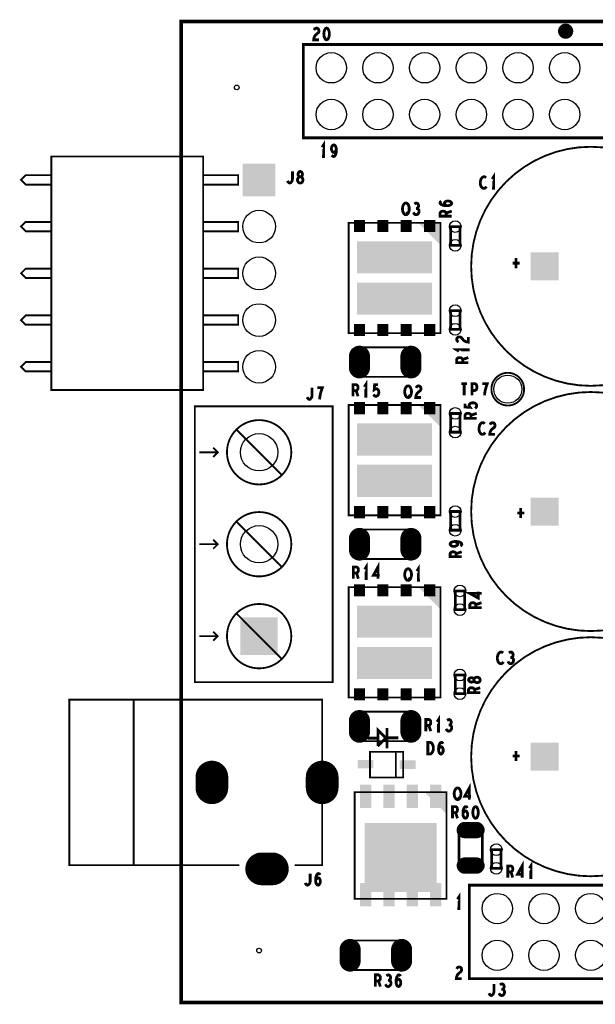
# Model space of a CAD drawing. Extents: x -1.06 to 2.96, y -1.58 to 1.99.
# Tile 3 of 8: x -0.51 to 0.72, y -0.12 to 1.99. Entities that reach past the tile are written whole.
import ezdxf

# ---------------------------------------------------------------- set-up
doc = ezdxf.new("R2010")
doc.units = 0
doc.layers.get('0').update_dxf_attribs({"linetype": 'CONTINUOUS'})
doc.layers.add('PAS_ART', color=6, linetype='CONTINUOUS')

# ---------------------------------------------------------------- blocks, each defined once
blk = doc.blocks.new('ROUND_11')
blk.add_circle((0, 0), 0.005)
blk = doc.blocks.new('OBLONG_36')
at = {"const_width": 0.07}
blk.add_lwpolyline([(0.0115, 0), (-0.0115, 0)], dxfattribs=at)
at = {"const_width": 0.035}
for points in [[(-0.029, 0, 1), (0.006, 0, 1)], [(-0.006, 0, 1), (0.029, 0, 1)]]:
    blk.add_lwpolyline(points, format="xyb", close=True, dxfattribs=at)
blk = doc.blocks.new('RECTANGLE_27')
blk.add_solid([(0.012, 0.013), (0.012, -0.013), (-0.012, 0.013), (-0.012, -0.013)])
blk = doc.blocks.new('OBLONG_34')
at = {"const_width": 0.07}
blk.add_lwpolyline([(0, 0.0115), (0, -0.0115)], dxfattribs=at)
at = {"const_width": 0.035}
for points in [[(-0.0175, 0.0115, 1), (0.0175, 0.0115, 1)], [(-0.0175, -0.0115, 1), (0.0175, -0.0115, 1)]]:
    blk.add_lwpolyline(points, format="xyb", close=True, dxfattribs=at)
blk = doc.blocks.new('RECTANGLE_33')
blk.add_solid([(0.017, 0.009), (0.017, -0.009), (-0.017, 0.009), (-0.017, -0.009)])
blk = doc.blocks.new('SQUARE_23')
blk.add_solid([(0.04, 0.04), (0.04, -0.04), (-0.04, 0.04), (-0.04, -0.04)])
blk = doc.blocks.new('RECTANGLE_16')
blk.add_solid([(0.0805, 0.0345), (0.0805, -0.0345), (-0.0805, 0.0345), (-0.0805, -0.0345)])
blk = doc.blocks.new('ROUND_18')
blk.add_circle((0, 0), 0.0325)
blk = doc.blocks.new('ROUND_15')
blk.add_circle((0, 0), 0.04)
blk = doc.blocks.new('ROUND_12')
blk.add_circle((0, 0), 0.035)
blk = doc.blocks.new('ROUND_17')
blk.add_circle((0, 0), 0.0125)
blk = doc.blocks.new('OBLONG_24')
at = {"const_width": 0.035}
blk.add_lwpolyline([(0.0125, 0), (-0.0125, 0)], dxfattribs=at)
at = {"const_width": 0.0175}
for points in [[(-0.02125, 0, 1), (-0.00375, 0, 1)], [(0.00375, 0, 1), (0.02125, 0, 1)]]:
    blk.add_lwpolyline(points, format="xyb", close=True, dxfattribs=at)
blk = doc.blocks.new('SQUARE_22')
blk.add_solid([(0.035, 0.035), (0.035, -0.035), (-0.035, 0.035), (-0.035, -0.035)])
blk = doc.blocks.new('OBLONG_29')
at = {"const_width": 0.045}
blk.add_lwpolyline([(0, 0.0125), (0, -0.0125)], dxfattribs=at)
at = {"const_width": 0.0225}
for points in [[(-0.01125, 0.0125, 1), (0.01125, 0.0125, 1)], [(-0.01125, -0.0125, 1), (0.01125, -0.0125, 1)]]:
    blk.add_lwpolyline(points, format="xyb", close=True, dxfattribs=at)
blk = doc.blocks.new('ROUND_19')
blk.add_circle((0, 0), 0.03)
blk = doc.blocks.new('RECTANGLE_25')
blk.add_solid([(0.01201, 0.025), (0.01201, -0.025), (-0.01201, 0.025), (-0.01201, -0.025)])
blk = doc.blocks.new('SQUARE_20')
blk.add_solid([(0.03, 0.03), (0.03, -0.03), (-0.03, 0.03), (-0.03, -0.03)])
blk = doc.blocks.new('RECTANGLE_41')
blk.add_solid([(0.07697, 0.07382), (0.07697, -0.07382), (-0.07697, 0.07382), (-0.07697, -0.07382)])

msp = doc.modelspace()

# ---------------------------------------------------------------- linework, layer by layer
at = {"layer": 'PAS_ART'}
for points, const_width in [([(-0.16675, -0.111), (-0.16675, 1.989), (-0.082, 1.989), (-0.059, 1.989), (2.0025, 1.989), (2.0135, 1.989), (2.23325, 1.989), (2.23325, -0.0849), (2.23325, -0.111), (-0.16675, -0.111)], 0.008), ([(0.11743, 1.97083), (0.11903, 1.97333), (0.1209, 1.97458), (0.12303, 1.975), (0.1257, 1.97417), (0.12757, 1.97208), (0.1281, 1.96958), (0.12783, 1.96708), (0.12677, 1.965), (0.12143, 1.96083), (0.11903, 1.95792), (0.11743, 1.95375), (0.1169, 1.95), (0.1281, 1.95)], 0.006), ([(0.1445, 1.975), (0.14237, 1.97417), (0.14077, 1.97208), (0.1397, 1.96958), (0.1389, 1.96625), (0.13863, 1.9625), (0.1389, 1.95875), (0.1397, 1.95542), (0.14077, 1.95292), (0.14237, 1.95083), (0.1445, 1.95), (0.14663, 1.95083), (0.14823, 1.95292), (0.1493, 1.95542), (0.1501, 1.95875), (0.15037, 1.9625), (0.1501, 1.96625), (0.1493, 1.96958), (0.14823, 1.97208), (0.14663, 1.97417), (0.1445, 1.975)], 0.006), ([(0.0945, 1.94), (1.1145, 1.94), (1.1145, 1.74), (0.0945, 1.74), (0.0945, 1.94)], 0.006), ([(0.138, 1.7), (0.138, 1.725), (0.1348, 1.72)], 0.006), ([(0.15547, 1.70292), (0.15733, 1.70083), (0.15947, 1.7), (0.1616, 1.70083), (0.16347, 1.70333), (0.1648, 1.70708), (0.16533, 1.71083), (0.16533, 1.71542), (0.1648, 1.71917), (0.16347, 1.7225), (0.16187, 1.72417), (0.16, 1.725), (0.15787, 1.72417), (0.15627, 1.7225), (0.1552, 1.72), (0.15467, 1.71667), (0.1552, 1.71375), (0.15653, 1.71083), (0.15813, 1.70917), (0.16, 1.70875), (0.16213, 1.70958), (0.16373, 1.71167), (0.16533, 1.71542)], 0.006), ([(-0.12, 1.2), (-0.12, 1.7), (-0.445, 1.7), (-0.445, 1.2), (-0.12, 1.2)], 0.004), ([(0.1348, 1.7), (0.1412, 1.7)], 0.006), ([(0.06067, 1.64825), (0.062, 1.64575), (0.0636, 1.64408), (0.06547, 1.64325), (0.0676, 1.64408), (0.0692, 1.64575), (0.0708, 1.64825), (0.07133, 1.65158), (0.07133, 1.66825)], 0.006), ([(0.088, 1.64325), (0.08987, 1.64367), (0.092, 1.64492), (0.09333, 1.647), (0.09387, 1.64992), (0.09333, 1.65283), (0.09173, 1.65533), (0.08933, 1.65658), (0.08667, 1.65658), (0.08507, 1.65742), (0.08373, 1.6595), (0.0832, 1.66242), (0.084, 1.66533), (0.08587, 1.66742), (0.088, 1.66825), (0.09013, 1.66742), (0.092, 1.66533), (0.0928, 1.66242), (0.09227, 1.6595), (0.09093, 1.65742), (0.08933, 1.65658), (0.08667, 1.65658), (0.08427, 1.65533), (0.08267, 1.65283), (0.08213, 1.64992), (0.08267, 1.647), (0.084, 1.64492), (0.08613, 1.64367), (0.088, 1.64325)], 0.006), ([(0.50225, 1.63175), (0.50225, 1.65675), (0.49905, 1.65175)], 0.006), ([(-0.445, 1.64), (-0.445, 1.66), (-0.5, 1.66), (-0.51, 1.65), (-0.5, 1.64), (-0.445, 1.64)], 0.004), ([(-0.045, 1.64), (-0.045, 1.66), (-0.12, 1.66), (-0.12, 1.64), (-0.045, 1.64)], 0.004), ([(0.48612, 1.65467), (0.48452, 1.65592), (0.48265, 1.65675), (0.48052, 1.65675), (0.47812, 1.6555), (0.47625, 1.65342), (0.47492, 1.65092), (0.47385, 1.64675), (0.47358, 1.643), (0.47412, 1.63925), (0.47492, 1.63675), (0.47652, 1.63425), (0.47838, 1.63258), (0.48025, 1.63175), (0.48212, 1.63175), (0.48398, 1.63258), (0.48558, 1.63383), (0.48692, 1.6355)], 0.006), ([(0.49905, 1.63175), (0.50545, 1.63175)], 0.006), ([(0.31425, 1.5755), (0.31212, 1.57592), (0.31025, 1.57758), (0.30865, 1.58008), (0.30758, 1.583), (0.30705, 1.58633), (0.30705, 1.58967), (0.30758, 1.593), (0.30865, 1.59592), (0.31025, 1.59842), (0.31212, 1.60008), (0.31425, 1.6005), (0.31638, 1.60008), (0.31825, 1.59842), (0.31985, 1.59592), (0.32092, 1.593), (0.32145, 1.58967), (0.32145, 1.58633), (0.32092, 1.583), (0.31985, 1.58008), (0.31825, 1.57758), (0.31638, 1.57592), (0.31425, 1.5755)], 0.006), ([(0.33812, 1.58883), (0.33972, 1.59008), (0.34105, 1.59217), (0.34158, 1.59467), (0.34105, 1.59717), (0.33972, 1.59925), (0.33732, 1.6005), (0.33492, 1.60008), (0.33252, 1.59842)], 0.006), ([(0.40208, 1.59468), (0.39917, 1.59655), (0.3975, 1.59815), (0.39667, 1.60028), (0.3975, 1.60215), (0.39917, 1.60348), (0.40167, 1.60455), (0.40458, 1.60482), (0.40708, 1.60455), (0.40958, 1.60348), (0.41167, 1.60188), (0.4125, 1.60002), (0.41167, 1.59788), (0.40917, 1.59602), (0.40542, 1.59495), (0.40125, 1.59468), (0.39583, 1.59522), (0.39292, 1.59602), (0.39, 1.59735), (0.38792, 1.59922), (0.3875, 1.60108), (0.38833, 1.60295), (0.39042, 1.60428)], 0.006), ([(0.31638, 1.58217), (0.31958, 1.5755)], 0.006), ([(0.33038, 1.5805), (0.33198, 1.57758), (0.33412, 1.57592), (0.33652, 1.5755), (0.33865, 1.57592), (0.34078, 1.578), (0.34212, 1.5805), (0.34238, 1.583), (0.34185, 1.58592), (0.33998, 1.588), (0.33812, 1.58883), (0.33572, 1.58883)], 0.006), ([(0.4125, 1.57242), (0.3875, 1.57242), (0.3875, 1.57908), (0.38875, 1.58122), (0.39042, 1.58255), (0.39375, 1.58308), (0.39708, 1.58255), (0.39917, 1.58095), (0.40042, 1.57908), (0.40042, 1.57242)], 0.006), ([(0.40042, 1.57908), (0.4125, 1.58308)], 0.006), ([(-0.445, 1.54), (-0.445, 1.56), (-0.5, 1.56), (-0.51, 1.55), (-0.5, 1.54), (-0.445, 1.54)], 0.004), ([(-0.045, 1.54), (-0.045, 1.56), (-0.12, 1.56), (-0.12, 1.54), (-0.045, 1.54)], 0.004), ([(0.19157, 1.55811), (0.19157, 1.32189), (0.38843, 1.32189), (0.38843, 1.55811), (0.19157, 1.55811)], 0.00394), ([(0.43, 1.55), (0.43, 1.51), (0.41, 1.51), (0.41, 1.55), (0.43, 1.55)], 0.006), ([(0.55, 1.4825), (0.55, 1.46083)], 0.006), ([(-0.445, 1.44), (-0.445, 1.46), (-0.5, 1.46), (-0.51, 1.45), (-0.5, 1.44), (-0.445, 1.44)], 0.004), ([(-0.045, 1.44), (-0.045, 1.46), (-0.12, 1.46), (-0.12, 1.44), (-0.045, 1.44)], 0.004), ([(0.54303, 1.47167), (0.55823, 1.47167)], 0.006), ([(0.43, 1.37), (0.43, 1.33), (0.41, 1.33), (0.41, 1.37), (0.43, 1.37)], 0.006), ([(-0.445, 1.34), (-0.445, 1.36), (-0.5, 1.36), (-0.51, 1.35), (-0.5, 1.34), (-0.445, 1.34)], 0.004), ([(-0.045, 1.34), (-0.045, 1.36), (-0.12, 1.36), (-0.12, 1.34), (-0.045, 1.34)], 0.004), ([(0.42717, 1.30318), (0.42467, 1.30478), (0.42342, 1.30665), (0.423, 1.30878), (0.42383, 1.31145), (0.42592, 1.31332), (0.42842, 1.31385), (0.43092, 1.31358), (0.433, 1.31252), (0.43717, 1.30718), (0.44008, 1.30478), (0.44425, 1.30318), (0.448, 1.30265), (0.448, 1.31385)], 0.006), ([(0.32906, 1.2285), (0.21094, 1.2285), (0.21094, 1.2915), (0.32906, 1.2915), (0.32906, 1.2285)], 0.00394), ([(0.448, 1.28625), (0.423, 1.28625), (0.428, 1.28305)], 0.006), ([(0.448, 1.28305), (0.448, 1.28945)], 0.006), ([(0.448, 1.25892), (0.423, 1.25892), (0.423, 1.26558), (0.42425, 1.26772), (0.42592, 1.26905), (0.42925, 1.26958), (0.43258, 1.26905), (0.43467, 1.26745), (0.43592, 1.26558), (0.43592, 1.25892)], 0.006), ([(0.43592, 1.26558), (0.448, 1.26958)], 0.006), ([(-0.445, 1.24), (-0.445, 1.26), (-0.5, 1.26), (-0.51, 1.25), (-0.5, 1.24), (-0.445, 1.24)], 0.004), ([(-0.045, 1.24), (-0.045, 1.26), (-0.12, 1.26), (-0.12, 1.24), (-0.045, 1.24)], 0.004), ([(0.10267, 1.185), (0.104, 1.1825), (0.1056, 1.18083), (0.10747, 1.18), (0.1096, 1.18083), (0.1112, 1.1825), (0.1128, 1.185), (0.11333, 1.18833), (0.11333, 1.205)], 0.006), ([(0.12947, 1.18), (0.13, 1.18542), (0.1308, 1.19), (0.13187, 1.19417), (0.1332, 1.19875), (0.13533, 1.205), (0.12467, 1.205)], 0.006), ([(0.20117, 1.18675), (0.20117, 1.21175), (0.20783, 1.21175), (0.20997, 1.2105), (0.2113, 1.20883), (0.21183, 1.2055), (0.2113, 1.20217), (0.2097, 1.20008), (0.20783, 1.19883), (0.20117, 1.19883)], 0.006), ([(0.20783, 1.19883), (0.21183, 1.18675)], 0.006), ([(0.2285, 1.18675), (0.2285, 1.21175), (0.2253, 1.20675)], 0.006), ([(0.24463, 1.1905), (0.24623, 1.18842), (0.2481, 1.18717), (0.2505, 1.18675), (0.2529, 1.18758), (0.25477, 1.18925), (0.2561, 1.19217), (0.25637, 1.1955), (0.25583, 1.19883), (0.2545, 1.20092), (0.25263, 1.20258), (0.25077, 1.203), (0.2489, 1.20258), (0.2465, 1.20092), (0.2473, 1.21175), (0.2545, 1.21175)], 0.006), ([(0.319, 1.184), (0.31687, 1.18442), (0.315, 1.18608), (0.3134, 1.18858), (0.31233, 1.1915), (0.3118, 1.19483), (0.3118, 1.19817), (0.31233, 1.2015), (0.3134, 1.20442), (0.315, 1.20692), (0.31687, 1.20858), (0.319, 1.209), (0.32113, 1.20858), (0.323, 1.20692), (0.3246, 1.20442), (0.32567, 1.2015), (0.3262, 1.19817), (0.3262, 1.19483), (0.32567, 1.1915), (0.3246, 1.18858), (0.323, 1.18608), (0.32113, 1.18442), (0.319, 1.184)], 0.006), ([(0.33593, 1.20483), (0.33753, 1.20733), (0.3394, 1.20858), (0.34153, 1.209), (0.3442, 1.20817), (0.34607, 1.20608), (0.3466, 1.20358), (0.34633, 1.20108), (0.34527, 1.199), (0.33993, 1.19483), (0.33753, 1.19192), (0.33593, 1.18775), (0.3354, 1.184), (0.3466, 1.184)], 0.006), ([(0.43312, 1.21375), (0.44538, 1.21375)], 0.006), ([(0.43925, 1.21375), (0.43925, 1.18875)], 0.006), ([(0.45592, 1.18875), (0.45592, 1.21375), (0.46232, 1.21375), (0.46445, 1.2125), (0.46605, 1.20958), (0.46658, 1.20625), (0.46605, 1.20292), (0.46472, 1.20042), (0.46232, 1.19917), (0.45592, 1.19917)], 0.006), ([(0.48272, 1.18875), (0.48325, 1.19417), (0.48405, 1.19875), (0.48512, 1.20292), (0.48645, 1.2075), (0.48858, 1.21375), (0.47792, 1.21375)], 0.006), ([(0.2253, 1.18675), (0.2317, 1.18675)], 0.006), ([(0.32113, 1.19067), (0.32433, 1.184)], 0.006), ([(0.15748, 1.16528), (0.15748, 0.57472), (-0.1378, 0.57472), (-0.1378, 1.16528), (0.15748, 1.16528)], 0.00394), ([(0.19157, 1.16811), (0.19157, 0.93189), (0.38843, 0.93189), (0.38843, 1.16811), (0.19157, 1.16811)], 0.00394), ([(0.46225, 1.16113), (0.46433, 1.16273), (0.46558, 1.1646), (0.466, 1.167), (0.46517, 1.1694), (0.4635, 1.17127), (0.46058, 1.1726), (0.45725, 1.17287), (0.45392, 1.17233), (0.45183, 1.171), (0.45017, 1.16913), (0.44975, 1.16727), (0.45017, 1.1654), (0.45183, 1.163), (0.441, 1.1638), (0.441, 1.171)], 0.006), ([(0.43, 1.15), (0.43, 1.11), (0.41, 1.11), (0.41, 1.15), (0.43, 1.15)], 0.006), ([(0.466, 1.13967), (0.441, 1.13967), (0.441, 1.14633), (0.44225, 1.14847), (0.44392, 1.1498), (0.44725, 1.15033), (0.45058, 1.1498), (0.45267, 1.1482), (0.45392, 1.14633), (0.45392, 1.13967)], 0.006), ([(0.45392, 1.14633), (0.466, 1.15033)], 0.006), ([(-0.04921, 1.11606), (0.04921, 1.01764)], 0.00394), ([(0.48337, 1.12817), (0.48177, 1.12942), (0.4799, 1.13025), (0.47777, 1.13025), (0.47537, 1.129), (0.4735, 1.12692), (0.47217, 1.12442), (0.4711, 1.12025), (0.47083, 1.1165), (0.47137, 1.11275), (0.47217, 1.11025), (0.47377, 1.10775), (0.47563, 1.10608), (0.4775, 1.10525), (0.47937, 1.10525), (0.48123, 1.10608), (0.48283, 1.10733), (0.48417, 1.109)], 0.006), ([(0.49443, 1.12608), (0.49603, 1.12858), (0.4979, 1.12983), (0.50003, 1.13025), (0.5027, 1.12942), (0.50457, 1.12733), (0.5051, 1.12483), (0.50483, 1.12233), (0.50377, 1.12025), (0.49843, 1.11608), (0.49603, 1.11317), (0.49443, 1.109), (0.4939, 1.10525), (0.5051, 1.10525)], 0.006), ([(-0.09843, 1.07669), (-0.08858, 1.06685), (-0.09843, 1.05701)], 0.00394), ([(-0.12795, 1.06685), (-0.08858, 1.06685)], 0.00394), ([(0.56, 0.9475), (0.56, 0.92583)], 0.006), ([(0.43, 0.94), (0.43, 0.9), (0.41, 0.9), (0.41, 0.94), (0.43, 0.94)], 0.006), ([(0.55303, 0.93667), (0.56823, 0.93667)], 0.006), ([(-0.04921, 0.91921), (0.04921, 0.82079)], 0.00394), ([(0.32906, 0.8385), (0.21094, 0.8385), (0.21094, 0.9015), (0.32906, 0.9015), (0.32906, 0.8385)], 0.00394), ([(-0.12795, 0.87), (-0.08858, 0.87)], 0.00394), ([(-0.09843, 0.87984), (-0.08858, 0.87), (-0.09843, 0.86016)], 0.00394), ([(0.43108, 0.86597), (0.43317, 0.86783), (0.434, 0.86997), (0.43317, 0.8721), (0.43067, 0.87397), (0.42692, 0.8753), (0.42317, 0.87583), (0.41858, 0.87583), (0.41483, 0.8753), (0.4115, 0.87397), (0.40983, 0.87237), (0.409, 0.8705), (0.40983, 0.86837), (0.4115, 0.86677), (0.414, 0.8657), (0.41733, 0.86517), (0.42025, 0.8657), (0.42317, 0.86703), (0.42483, 0.86863), (0.42525, 0.8705), (0.42442, 0.87263), (0.42233, 0.87423), (0.41858, 0.87583)], 0.006), ([(0.434, 0.84317), (0.409, 0.84317), (0.409, 0.84983), (0.41025, 0.85197), (0.41192, 0.8533), (0.41525, 0.85383), (0.41858, 0.8533), (0.42067, 0.8517), (0.42192, 0.84983), (0.42192, 0.84317)], 0.006), ([(0.42192, 0.84983), (0.434, 0.85383)], 0.006), ([(0.20192, 0.79625), (0.20192, 0.82125), (0.20858, 0.82125), (0.21072, 0.82), (0.21205, 0.81833), (0.21258, 0.815), (0.21205, 0.81167), (0.21045, 0.80958), (0.20858, 0.80833), (0.20192, 0.80833)], 0.006), ([(0.22925, 0.79625), (0.22925, 0.82125), (0.22605, 0.81625)], 0.006), ([(0.25445, 0.79625), (0.25445, 0.82125), (0.24458, 0.80333), (0.25792, 0.80333)], 0.006), ([(0.341, 0.7925), (0.341, 0.8175), (0.3378, 0.8125)], 0.006), ([(0.20858, 0.80833), (0.21258, 0.79625)], 0.006), ([(0.319, 0.7925), (0.31687, 0.79292), (0.315, 0.79458), (0.3134, 0.79708), (0.31233, 0.8), (0.3118, 0.80333), (0.3118, 0.80667), (0.31233, 0.81), (0.3134, 0.81292), (0.315, 0.81542), (0.31687, 0.81708), (0.319, 0.8175), (0.32113, 0.81708), (0.323, 0.81542), (0.3246, 0.81292), (0.32567, 0.81), (0.3262, 0.80667), (0.3262, 0.80333), (0.32567, 0.8), (0.3246, 0.79708), (0.323, 0.79458), (0.32113, 0.79292), (0.319, 0.7925)], 0.006), ([(0.32113, 0.79917), (0.32433, 0.7925)], 0.006), ([(0.19157, 0.77811), (0.19157, 0.54189), (0.38843, 0.54189), (0.38843, 0.77811), (0.19157, 0.77811)], 0.00394), ([(0.22605, 0.79625), (0.23245, 0.79625)], 0.006), ([(0.3378, 0.7925), (0.3442, 0.7925)], 0.006), ([(0.42, 0.73), (0.42, 0.77), (0.44, 0.77), (0.44, 0.73), (0.42, 0.73)], 0.006), ([(0.47625, 0.7647), (0.45125, 0.7647), (0.46917, 0.75483), (0.46917, 0.76817)], 0.006), ([(0.47625, 0.73417), (0.45125, 0.73417), (0.45125, 0.74083), (0.4525, 0.74297), (0.45417, 0.7443), (0.4575, 0.74483), (0.46083, 0.7443), (0.46292, 0.7427), (0.46417, 0.74083), (0.46417, 0.73417)], 0.006), ([(0.46417, 0.74083), (0.47625, 0.74483)], 0.006), ([(-0.04921, 0.72236), (0.04921, 0.62394)], 0.00394), ([(-0.12795, 0.67315), (-0.08858, 0.67315)], 0.00394), ([(-0.09843, 0.68299), (-0.08858, 0.67315), (-0.09843, 0.66331)], 0.00394), ([(0.52262, 0.63717), (0.52102, 0.63842), (0.51915, 0.63925), (0.51702, 0.63925), (0.51462, 0.638), (0.51275, 0.63592), (0.51142, 0.63342), (0.51035, 0.62925), (0.51008, 0.6255), (0.51062, 0.62175), (0.51142, 0.61925), (0.51302, 0.61675), (0.51488, 0.61508), (0.51675, 0.61425), (0.51862, 0.61425), (0.52048, 0.61508), (0.52208, 0.61633), (0.52342, 0.618)], 0.006), ([(0.54062, 0.62758), (0.54222, 0.62883), (0.54355, 0.63092), (0.54408, 0.63342), (0.54355, 0.63592), (0.54222, 0.638), (0.53982, 0.63925), (0.53742, 0.63883), (0.53502, 0.63717)], 0.006), ([(0.53288, 0.61925), (0.53448, 0.61633), (0.53662, 0.61467), (0.53902, 0.61425), (0.54115, 0.61467), (0.54328, 0.61675), (0.54462, 0.61925), (0.54488, 0.62175), (0.54435, 0.62467), (0.54248, 0.62675), (0.54062, 0.62758), (0.53822, 0.62758)], 0.006), ([(0.44, 0.59), (0.44, 0.55), (0.42, 0.55), (0.42, 0.59), (0.44, 0.59)], 0.006), ([(0.4735, 0.5795), (0.47308, 0.58137), (0.47183, 0.5835), (0.46975, 0.58483), (0.46683, 0.58537), (0.46392, 0.58483), (0.46142, 0.58323), (0.46017, 0.58083), (0.46017, 0.57817), (0.45933, 0.57657), (0.45725, 0.57523), (0.45433, 0.5747), (0.45142, 0.5755), (0.44933, 0.57737), (0.4485, 0.5795), (0.44933, 0.58163), (0.45142, 0.5835), (0.45433, 0.5843), (0.45725, 0.58377), (0.45933, 0.58243), (0.46017, 0.58083), (0.46017, 0.57817), (0.46142, 0.57577), (0.46392, 0.57417), (0.46683, 0.57363), (0.46975, 0.57417), (0.47183, 0.5755), (0.47308, 0.57763), (0.4735, 0.5795)], 0.006), ([(0.4735, 0.55217), (0.4485, 0.55217), (0.4485, 0.55883), (0.44975, 0.56097), (0.45142, 0.5623), (0.45475, 0.56283), (0.45808, 0.5623), (0.46017, 0.5607), (0.46142, 0.55883), (0.46142, 0.55217)], 0.006), ([(0.46142, 0.55883), (0.4735, 0.56283)], 0.006), ([(0.07594, 0.18283), (0.135, 0.18283), (0.135, 0.53717), (-0.40634, 0.53717), (-0.40634, 0.18283), (-0.04217, 0.18283)], 0.00394), ([(-0.26854, 0.53717), (-0.26854, 0.18283)], 0.00394), ([(0.32906, 0.4485), (0.21094, 0.4485), (0.21094, 0.5115), (0.32906, 0.5115), (0.32906, 0.4485)], 0.00394), ([(0.35692, 0.46975), (0.35692, 0.49475), (0.36358, 0.49475), (0.36572, 0.4935), (0.36705, 0.49183), (0.36758, 0.4885), (0.36705, 0.48517), (0.36545, 0.48308), (0.36358, 0.48183), (0.35692, 0.48183)], 0.006), ([(0.38425, 0.46975), (0.38425, 0.49475), (0.38105, 0.48975)], 0.006), ([(0.40038, 0.47475), (0.40198, 0.47183), (0.40412, 0.47017), (0.40652, 0.46975), (0.40865, 0.47017), (0.41078, 0.47225), (0.41212, 0.47475), (0.41238, 0.47725), (0.41185, 0.48017), (0.40998, 0.48225), (0.40812, 0.48308), (0.40572, 0.48308)], 0.006), ([(0.40812, 0.48308), (0.40972, 0.48433), (0.41105, 0.48642), (0.41158, 0.48892), (0.41105, 0.49142), (0.40972, 0.4935), (0.40732, 0.49475), (0.40492, 0.49433), (0.40252, 0.49267)], 0.006), ([(0.2545, 0.43793), (0.25438, 0.47183), (0.27106, 0.45515), (0.27106, 0.45481), (0.25506, 0.43882), (0.25438, 0.43882)], 0.006), ([(0.27394, 0.43309), (0.27394, 0.47631)], 0.006), ([(0.36358, 0.48183), (0.36758, 0.46975)], 0.006), ([(0.38105, 0.46975), (0.38745, 0.46975)], 0.006), ([(0.2538, 0.45486), (0.23216, 0.45486)], 0.006), ([(0.29838, 0.45537), (0.27674, 0.45537)], 0.006), ([(0.36138, 0.42075), (0.36138, 0.44575), (0.36672, 0.44575), (0.36885, 0.4445), (0.37045, 0.44283), (0.37178, 0.44033), (0.37285, 0.43742), (0.37312, 0.43325), (0.37285, 0.42908), (0.37178, 0.42617), (0.37045, 0.42367), (0.36885, 0.422), (0.36672, 0.42075), (0.36138, 0.42075)], 0.006), ([(0.38418, 0.43117), (0.38605, 0.43408), (0.38765, 0.43575), (0.38978, 0.43658), (0.39165, 0.43575), (0.39298, 0.43408), (0.39405, 0.43158), (0.39432, 0.42867), (0.39405, 0.42617), (0.39298, 0.42367), (0.39138, 0.42158), (0.38952, 0.42075), (0.38738, 0.42158), (0.38552, 0.42408), (0.38445, 0.42783), (0.38418, 0.432), (0.38472, 0.43742), (0.38552, 0.44033), (0.38685, 0.44325), (0.38872, 0.44533), (0.39058, 0.44575), (0.39245, 0.44492), (0.39378, 0.44283)], 0.006), ([(0.30843, 0.42556), (0.23757, 0.42556), (0.23757, 0.37044), (0.30843, 0.37044), (0.30843, 0.42556)], 0.00394), ([(0.29269, 0.37044), (0.29269, 0.42556)], 0.00394), ([(0.55, 0.4275), (0.55, 0.40583)], 0.006), ([(0.54303, 0.41667), (0.55823, 0.41667)], 0.006), ([(0.4502, 0.32325), (0.4502, 0.34825), (0.44033, 0.33033), (0.45367, 0.33033)], 0.006), ([(0.20457, 0.33917), (0.20457, 0.11083), (0.40143, 0.11083), (0.40143, 0.33917), (0.20457, 0.33917)], 0.00394), ([(0.425, 0.32325), (0.42287, 0.32367), (0.421, 0.32533), (0.4194, 0.32783), (0.41833, 0.33075), (0.4178, 0.33408), (0.4178, 0.33742), (0.41833, 0.34075), (0.4194, 0.34367), (0.421, 0.34617), (0.42287, 0.34783), (0.425, 0.34825), (0.42713, 0.34783), (0.429, 0.34617), (0.4306, 0.34367), (0.43167, 0.34075), (0.4322, 0.33742), (0.4322, 0.33408), (0.43167, 0.33075), (0.4306, 0.32783), (0.429, 0.32533), (0.42713, 0.32367), (0.425, 0.32325)], 0.006), ([(0.42713, 0.32992), (0.43033, 0.32325)], 0.006), ([(0.41417, 0.28325), (0.41417, 0.30825), (0.42083, 0.30825), (0.42297, 0.307), (0.4243, 0.30533), (0.42483, 0.302), (0.4243, 0.29867), (0.4227, 0.29658), (0.42083, 0.29533), (0.41417, 0.29533)], 0.006), ([(0.42083, 0.29533), (0.42483, 0.28325)], 0.006), ([(0.43643, 0.29367), (0.4383, 0.29658), (0.4399, 0.29825), (0.44203, 0.29908), (0.4439, 0.29825), (0.44523, 0.29658), (0.4463, 0.29408), (0.44657, 0.29117), (0.4463, 0.28867), (0.44523, 0.28617), (0.44363, 0.28408), (0.44177, 0.28325), (0.43963, 0.28408), (0.43777, 0.28658), (0.4367, 0.29033), (0.43643, 0.2945), (0.43697, 0.29992), (0.43777, 0.30283), (0.4391, 0.30575), (0.44097, 0.30783), (0.44283, 0.30825), (0.4447, 0.30742), (0.44603, 0.30533)], 0.006), ([(0.4635, 0.30825), (0.46137, 0.30742), (0.45977, 0.30533), (0.4587, 0.30283), (0.4579, 0.2995), (0.45763, 0.29575), (0.4579, 0.292), (0.4587, 0.28867), (0.45977, 0.28617), (0.46137, 0.28408), (0.4635, 0.28325), (0.46563, 0.28408), (0.46723, 0.28617), (0.4683, 0.28867), (0.4691, 0.292), (0.46937, 0.29575), (0.4691, 0.2995), (0.4683, 0.30283), (0.46723, 0.30533), (0.46563, 0.30742), (0.4635, 0.30825)], 0.006), ([(0.478, 0.26), (0.478, 0.18), (0.428, 0.18), (0.428, 0.26), (0.478, 0.26)], 0.006), ([(0.4979, 0.17616), (0.49789, 0.21616), (0.51789, 0.21616), (0.5179, 0.17616), (0.4979, 0.17616)], 0.006), ([(0.5632, 0.15625), (0.5632, 0.18125), (0.55333, 0.16333), (0.56667, 0.16333)], 0.006), ([(0.582, 0.15625), (0.582, 0.18125), (0.5788, 0.17625)], 0.006), ([(0.53267, 0.15625), (0.53267, 0.18125), (0.53933, 0.18125), (0.54147, 0.18), (0.5428, 0.17833), (0.54333, 0.175), (0.5428, 0.17167), (0.5412, 0.16958), (0.53933, 0.16833), (0.53267, 0.16833)], 0.006), ([(0.53933, 0.16833), (0.54333, 0.15625)], 0.006), ([(0.09867, 0.145), (0.1, 0.1425), (0.1016, 0.14083), (0.10347, 0.14), (0.1056, 0.14083), (0.1072, 0.1425), (0.1088, 0.145), (0.10933, 0.14833), (0.10933, 0.165)], 0.006), ([(0.12093, 0.15042), (0.1228, 0.15333), (0.1244, 0.155), (0.12653, 0.15583), (0.1284, 0.155), (0.12973, 0.15333), (0.1308, 0.15083), (0.13107, 0.14792), (0.1308, 0.14542), (0.12973, 0.14292), (0.12813, 0.14083), (0.12627, 0.14), (0.12413, 0.14083), (0.12227, 0.14333), (0.1212, 0.14708), (0.12093, 0.15125), (0.12147, 0.15667), (0.12227, 0.15958), (0.1236, 0.1625), (0.12547, 0.16458), (0.12733, 0.165), (0.1292, 0.16417), (0.13053, 0.16208)], 0.006), ([(0.5788, 0.15625), (0.5852, 0.15625)], 0.006), ([(1.27, -0.06), (0.45, -0.06), (0.45, 0.14), (1.27, 0.14), (1.27, -0.06)], 0.006), ([(0.428, 0.09), (0.428, 0.115), (0.4248, 0.11)], 0.006), ([(0.4248, 0.09), (0.4312, 0.09)], 0.006), ([(0.30906, -0.0415), (0.19094, -0.0415), (0.19094, 0.0215), (0.30906, 0.0215), (0.30906, -0.0415)], 0.00394), ([(0.42293, -0.03917), (0.42453, -0.03667), (0.4264, -0.03542), (0.42853, -0.035), (0.4312, -0.03583), (0.43307, -0.03792), (0.4336, -0.04042), (0.43333, -0.04292), (0.43227, -0.045), (0.42693, -0.04917), (0.42453, -0.05208), (0.42293, -0.05625), (0.4224, -0.06), (0.4336, -0.06)], 0.006), ([(0.24897, -0.07699), (0.24897, -0.05199), (0.25563, -0.05199), (0.25777, -0.05324), (0.2591, -0.05491), (0.25963, -0.05824), (0.2591, -0.06157), (0.2575, -0.06366), (0.25563, -0.06491), (0.24897, -0.06491)], 0.006), ([(0.25563, -0.06491), (0.25963, -0.07699)], 0.006), ([(0.27043, -0.07199), (0.27203, -0.07491), (0.27417, -0.07657), (0.27657, -0.07699), (0.2787, -0.07657), (0.28083, -0.07449), (0.28217, -0.07199), (0.28243, -0.06949), (0.2819, -0.06657), (0.28003, -0.06449), (0.27817, -0.06366), (0.27577, -0.06366)], 0.006), ([(0.27817, -0.06366), (0.27977, -0.06241), (0.2811, -0.06032), (0.28163, -0.05782), (0.2811, -0.05532), (0.27977, -0.05324), (0.27737, -0.05199), (0.27497, -0.05241), (0.27257, -0.05407)], 0.006), ([(0.29323, -0.06657), (0.2951, -0.06366), (0.2967, -0.06199), (0.29883, -0.06116), (0.3007, -0.06199), (0.30203, -0.06366), (0.3031, -0.06616), (0.30337, -0.06907), (0.3031, -0.07157), (0.30203, -0.07407), (0.30043, -0.07616), (0.29857, -0.07699), (0.29643, -0.07616), (0.29457, -0.07366), (0.2935, -0.06991), (0.29323, -0.06574), (0.29377, -0.06032), (0.29457, -0.05741), (0.2959, -0.05449), (0.29777, -0.05241), (0.29963, -0.05199), (0.3015, -0.05282), (0.30283, -0.05491)], 0.006), ([(0.49217, -0.09125), (0.4935, -0.09375), (0.4951, -0.09542), (0.49697, -0.09625), (0.4991, -0.09542), (0.5007, -0.09375), (0.5023, -0.09125), (0.50283, -0.08792), (0.50283, -0.07125)], 0.006), ([(0.51363, -0.09125), (0.51523, -0.09417), (0.51737, -0.09583), (0.51977, -0.09625), (0.5219, -0.09583), (0.52403, -0.09375), (0.52537, -0.09125), (0.52563, -0.08875), (0.5251, -0.08583), (0.52323, -0.08375), (0.52137, -0.08292), (0.51897, -0.08292)], 0.006), ([(0.52137, -0.08292), (0.52297, -0.08167), (0.5243, -0.07958), (0.52483, -0.07708), (0.5243, -0.07458), (0.52297, -0.0725), (0.52057, -0.07125), (0.51817, -0.07167), (0.51577, -0.07333)], 0.006)]:
    msp.add_lwpolyline(points, dxfattribs=dict(at, const_width=const_width))
for points, const_width in [([(0.64265, 1.9684, 1), (0.67015, 1.9684, 1)], 0.005), ([(0.64468, 1.9691, 1), (0.66732, 1.9691, 1)], 0.005), ([(0.6473, 1.9689, 1), (0.6663, 1.9689, 1)], 0.005), ([(0.64549, 1.9683, 1), (0.66751, 1.9683, 1)], 0.001), ([(0.64984, 1.9687, 1), (0.66236, 1.9687, 1)], 0.005), ([(0.6513, 1.9687, 1), (0.6595, 1.9687, 1)], 0.001), ([(0.65259, 1.9691, 1), (0.66041, 1.9691, 1)], 0.001), ([(0.65307, 1.9685, 1), (0.66073, 1.9685, 1)], 0.001), ([(0.65346, 1.9687, 1), (0.65914, 1.9687, 1)], 0.001), ([(0.65436, 1.9687, 1), (0.65824, 1.9687, 1)], 0.001), ([(0.65487, 1.9685, 1), (0.65793, 1.9685, 1)], 0.001), ([(0.65579, 1.9683, 1), (0.65721, 1.9683, 1)], 0.001), ([(0.65539, 1.9686, 1), (0.65721, 1.9686, 1)], 0.0001), ([(0.6562, 1.9683, 1), (0.6566, 1.9683, 1)], 0.0001), ([(0.6563, 1.9683, 1), (0.6567, 1.9683, 1)], 0.0001), ([(0.6564, 1.9683, 1), (0.6566, 1.9683, 1)], 0.0001), ([(0.45409, 1.465, 1), (0.96591, 1.465, 1)], 0.00394), ([(0.4975, 1.202, 1), (0.5675, 1.202, 1)], 0.004), ([(0.45409, 0.94, 1), (0.96591, 0.94, 1)], 0.00394), ([(-0.0689, 1.06685, 1), (0.0689, 1.06685, 1)], 0.00394), ([(-0.0689, 0.87, 1), (0.0689, 0.87, 1)], 0.00394), ([(-0.0689, 0.67315, 1), (0.0689, 0.67315, 1)], 0.00394), ([(0.45409, 0.415, 1), (0.96591, 0.415, 1)], 0.00394)]:
    msp.add_lwpolyline(points, format="xyb", close=True, dxfattribs=dict(at, const_width=const_width))
for points in [[(0.38843, 1.51087), (0.34118, 1.55811), (0.38843, 1.51087), (0.38843, 1.55811)], [(0.34118, 1.55811), (0.34118, 1.55811), (0.38843, 1.55811), (0.34118, 1.55811)], [(0.38843, 1.12087), (0.34118, 1.16811), (0.38843, 1.12087), (0.38843, 1.16811)], [(0.34118, 1.16811), (0.34118, 1.16811), (0.38843, 1.16811), (0.34118, 1.16811)], [(0.38843, 0.73087), (0.34118, 0.77811), (0.38843, 0.73087), (0.38843, 0.77811)], [(0.34118, 0.77811), (0.34118, 0.77811), (0.38843, 0.77811), (0.34118, 0.77811)], [(0.40143, 0.29193), (0.35418, 0.33917), (0.40143, 0.29193), (0.40143, 0.33917)], [(0.35418, 0.33917), (0.35418, 0.33917), (0.40143, 0.33917), (0.35418, 0.33917)]]:
    msp.add_solid(points, dxfattribs=at)

# ---------------------------------------------------------------- block references
for name, p in [('ROUND_18', (0.1545, 1.89)), ('ROUND_18', (0.2545, 1.89)), ('ROUND_18', (0.3545, 1.89)), ('ROUND_18', (0.4545, 1.89)), ('ROUND_18', (0.5545, 1.89)), ('ROUND_18', (0.6545, 1.89)), ('ROUND_11', (-0.048, 1.848)), ('ROUND_18', (0.1545, 1.79)), ('ROUND_18', (0.2545, 1.79)), ('ROUND_18', (0.3545, 1.79)), ('ROUND_18', (0.4545, 1.79)), ('ROUND_18', (0.5545, 1.79)), ('ROUND_18', (0.6545, 1.79)), ('SQUARE_22', (0, 1.65)), ('ROUND_12', (0, 1.55)), ('RECTANGLE_27', (0.215, 1.55122)), ('RECTANGLE_27', (0.265, 1.55122)), ('RECTANGLE_27', (0.315, 1.55122)), ('RECTANGLE_27', (0.365, 1.55122)), ('ROUND_17', (0.42, 1.55)), ('RECTANGLE_16', (0.29, 1.48429)), ('ROUND_17', (0.42, 1.51)), ('ROUND_12', (0, 1.45)), ('SQUARE_20', (0.61157, 1.465)), ('RECTANGLE_16', (0.29, 1.39571)), ('ROUND_12', (0, 1.35)), ('ROUND_17', (0.42, 1.37)), ('RECTANGLE_27', (0.215, 1.32878)), ('RECTANGLE_27', (0.265, 1.32878)), ('RECTANGLE_27', (0.315, 1.32878)), ('RECTANGLE_27', (0.365, 1.32878)), ('ROUND_17', (0.42, 1.33)), ('OBLONG_29', (0.21488, 1.26)), ('OBLONG_29', (0.32512, 1.26)), ('ROUND_12', (0, 1.25)), ('ROUND_19', (0.5325, 1.202)), ('RECTANGLE_27', (0.215, 1.16122)), ('RECTANGLE_27', (0.265, 1.16122)), ('RECTANGLE_27', (0.315, 1.16122)), ('RECTANGLE_27', (0.365, 1.16122)), ('ROUND_17', (0.42, 1.15)), ('RECTANGLE_16', (0.29, 1.09429)), ('ROUND_17', (0.42, 1.11)), ('ROUND_15', (0, 1.06685)), ('RECTANGLE_16', (0.29, 1.00571)), ('SQUARE_20', (0.61157, 0.94)), ('RECTANGLE_27', (0.215, 0.93878)), ('RECTANGLE_27', (0.265, 0.93878)), ('RECTANGLE_27', (0.315, 0.93878)), ('RECTANGLE_27', (0.365, 0.93878)), ('ROUND_17', (0.42, 0.94)), ('ROUND_15', (0, 0.87)), ('ROUND_17', (0.42, 0.9)), ('OBLONG_29', (0.21488, 0.87)), ('OBLONG_29', (0.32512, 0.87)), ('RECTANGLE_27', (0.215, 0.77122)), ('RECTANGLE_27', (0.265, 0.77122)), ('RECTANGLE_27', (0.315, 0.77122)), ('RECTANGLE_27', (0.365, 0.77122)), ('ROUND_17', (0.43, 0.77)), ('RECTANGLE_16', (0.29, 0.70429)), ('ROUND_17', (0.43, 0.73)), ('SQUARE_23', (0, 0.67315)), ('RECTANGLE_16', (0.29, 0.61571)), ('ROUND_17', (0.43, 0.59)), ('RECTANGLE_27', (0.215, 0.54878)), ('RECTANGLE_27', (0.265, 0.54878)), ('RECTANGLE_27', (0.315, 0.54878)), ('RECTANGLE_27', (0.365, 0.54878)), ('ROUND_17', (0.43, 0.55)), ('OBLONG_29', (0.21488, 0.48)), ('OBLONG_29', (0.32512, 0.48)), ('SQUARE_20', (0.61157, 0.415)), ('OBLONG_34', (-0.10122, 0.36)), ('OBLONG_34', (0.135, 0.36)), ('RECTANGLE_33', (0.22772, 0.39898)), ('RECTANGLE_33', (0.31828, 0.398)), ('RECTANGLE_25', (0.228, 0.33012)), ('RECTANGLE_25', (0.278, 0.33012)), ('RECTANGLE_25', (0.328, 0.33012)), ('RECTANGLE_25', (0.378, 0.33012)), ('OBLONG_24', (0.453, 0.258)), ('RECTANGLE_41', (0.303, 0.19902)), ('ROUND_17', (0.5079, 0.21615)), ('OBLONG_36', (0.01689, 0.17496)), ('OBLONG_24', (0.453, 0.182)), ('ROUND_17', (0.5079, 0.17615)), ('RECTANGLE_25', (0.228, 0.11988)), ('RECTANGLE_25', (0.278, 0.11988)), ('RECTANGLE_25', (0.328, 0.11988)), ('RECTANGLE_25', (0.378, 0.11988)), ('ROUND_18', (0.51, 0.09)), ('ROUND_18', (0.61, 0.09)), ('ROUND_18', (0.71, 0.09)), ('OBLONG_29', (0.19488, -0.01)), ('OBLONG_29', (0.30512, -0.01)), ('ROUND_18', (0.51, -0.01)), ('ROUND_18', (0.61, -0.01)), ('ROUND_18', (0.71, -0.01)), ('ROUND_11', (0, 0))]:
    msp.add_blockref(name, p, dxfattribs=at)

doc.saveas('drawing.dxf')
